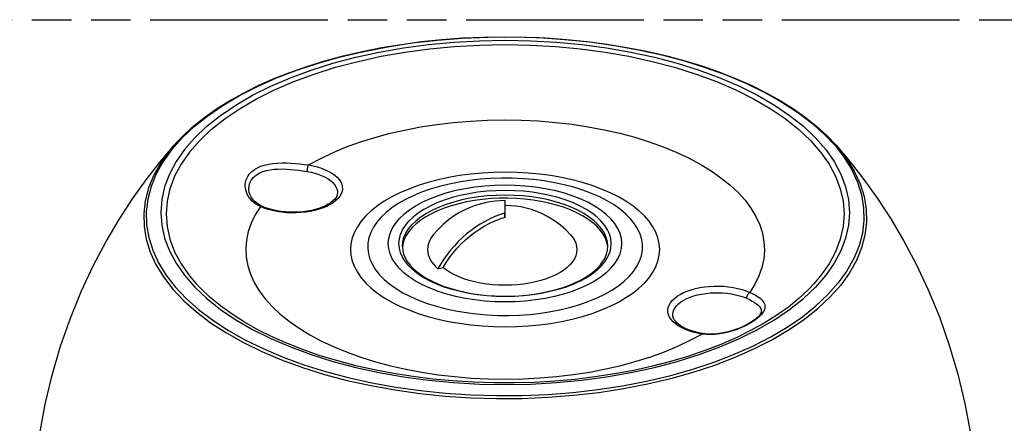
# Model space of a CAD drawing. Header units: millimetres. Extents: x 0 to 210, y 0 to 297.
# Tile 7 of 9: x 75 to 123, y 238 to 258. Entities that reach past the tile are written whole.
import ezdxf

# ---------------------------------------------------------------- set-up
doc = ezdxf.new("R2010")
doc.units = ezdxf.units.MM
doc.header["$LTSCALE"] = 19.36
doc.linetypes.add('PHANTOM', pattern=[0.8, 0.45, -0.05, 0.1, -0.05, 0.1, -0.05])
doc.layers.get('0').update_dxf_attribs({"linetype": 'CONTINUOUS'})
doc.layers.add('DEFAULT_3', color=7, linetype='PHANTOM')

msp = doc.modelspace()

# ---------------------------------------------------------------- linework, layer by layer
at = {"color": 9, "linetype": 'Continuous'}
for p, q in [((83.26061, 252.43659), (82.6715, 251.88156)), ((86.68596, 248.43155), (86.50174, 248.50648)), ((98.48263, 248.18755), (98.48263, 247.9797)), ((113.65695, 244.72102), (113.65614, 244.72013)), ((110.92313, 243.06279), (110.79548, 242.96054)), ((108.36885, 242.23345), (108.15061, 242.25699))]:
    msp.add_line(p, q, dxfattribs=at)
at = {"color": 7, "linetype": 'Continuous'}
for p, q in [((85.9378, 249.36416), (85.93779, 249.36477)), ((98.50663, 248.00048), (98.50663, 248.80225)), ((86.60005, 248.51758), (86.50876, 248.56249)), ((87.52011, 248.26886), (87.31514, 248.30165)), ((93.46663, 246.54953), (93.48243, 246.36034)), ((93.49731, 246.68126), (93.46854, 246.47348)), ((103.5358, 246.39286), (103.54663, 246.54953)), ((103.54213, 246.48448), (103.53889, 246.54286)), ((95.21097, 245.45267), (95.46169, 245.52504)), ((110.87893, 243.06684), (110.83635, 243.02856)), ((110.94495, 243.13329), (110.87893, 243.06684)), ((111.07561, 243.3718), (111.07557, 243.36944))]:
    msp.add_line(p, q, dxfattribs=at)
for points in [[(83.16426, 252.40171), (83.71022, 252.84436), (84.30552, 253.26962), (84.9482, 253.67626), (85.63594, 254.06292), (86.36625, 254.42835), (87.13661, 254.77144), (87.94426, 255.09107), (88.7866, 255.38636), (89.6609, 255.65643), (90.56421, 255.90046), (91.49348, 256.11769), (92.44569, 256.30748), (93.41772, 256.46926), (94.4064, 256.60254), (95.40851, 256.70691), (96.42074, 256.78206), (97.43978, 256.82776), (98.46229, 256.84386), (99.48491, 256.83033), (100.5043, 256.7872), (101.51714, 256.7146), (102.52011, 256.61278), (103.50989, 256.48203), (104.48326, 256.32276), (105.43701, 256.13547), (106.36802, 255.92073), (107.27328, 255.67917), (108.1498, 255.41153), (108.99472, 255.1186), (109.80517, 254.80129), (110.57839, 254.46058), (111.3118, 254.09748), (112.00303, 253.71304), (112.64951, 253.30853), (113.249, 252.88521), (113.79928, 252.4445), (114.29831, 251.98792), (114.74453, 251.51678)], [(82.26873, 251.51678), (82.40449, 251.66775), (82.54572, 251.8174), (82.69237, 251.96568), (82.84439, 252.11253), (83.0017, 252.25788), (83.16426, 252.40171)], [(75.68052, 237.37504), (75.94559, 238.81515), (76.28517, 240.24301), (76.70062, 241.6597), (77.18496, 243.04171), (77.73124, 244.37652), (78.32404, 245.63966), (78.93937, 246.80156), (79.57647, 247.88153), (80.2309, 248.88682), (80.89912, 249.82373), (81.58065, 250.7007), (82.26873, 251.51678)], [(114.74453, 251.51678), (115.43123, 250.7024), (116.10921, 249.83035), (116.77129, 248.90303), (117.41971, 247.90901), (118.05308, 246.83866), (118.66647, 245.68508), (119.25897, 244.42882), (119.80717, 243.09718), (120.29567, 241.7123), (120.71664, 240.28604), (121.0623, 238.84057), (121.33274, 237.37504)], [(86.50876, 248.56249), (86.37471, 248.64468), (86.25499, 248.73959), (86.1518, 248.84543), (86.06708, 248.9601), (86.00257, 249.08103), (85.9597, 249.2053), (85.93934, 249.33041), (85.93779, 249.36478)], [(90.28732, 249.18887), (90.2759, 249.10466), (90.24537, 249.02051), (90.19702, 248.93771), (90.13123, 248.85586), (90.04779, 248.77505), (89.94711, 248.69633), (89.82845, 248.62001), (89.6929, 248.54765), (89.54104, 248.48027), (89.37437, 248.41912), (89.1944, 248.3652), (89.00297, 248.31942), (88.80203, 248.28249), (88.59369, 248.25501), (88.38016, 248.23739), (88.16372, 248.22993), (87.94668, 248.23273), (87.73138, 248.24577), (87.52011, 248.26886)], [(103.53889, 246.54286), (103.49886, 246.75017), (103.42456, 246.95511), (103.31683, 247.1563), (103.17608, 247.35232), (103.00359, 247.5419), (102.80023, 247.72367), (102.56769, 247.89647), (102.30726, 248.05903), (102.02101, 248.21033), (101.71062, 248.34924), (101.37846, 248.47492), (101.02659, 248.58639), (100.65758, 248.68302), (100.27381, 248.76401), (99.87803, 248.82896), (99.47284, 248.87726), (99.06107, 248.90875), (98.6455, 248.92304), (98.22899, 248.92021), (97.81438, 248.90011), (97.40448, 248.86305), (97.00214, 248.8091), (96.61003, 248.73881), (96.23094, 248.65248), (95.86732, 248.55088), (95.52182, 248.43453), (95.1966, 248.30439), (94.89411, 248.1612), (94.61617, 248.00606), (94.36575, 247.84052), (94.14186, 247.66404)], [(98.50663, 248.80226), (98.25919, 248.79551), (98.01437, 248.77547), (97.76983, 248.74202), (97.52529, 248.69483), (97.2816, 248.63371), (97.03574, 248.55716), (96.78698, 248.46365), (96.53307, 248.35042), (96.27232, 248.21381), (96.00642, 248.051), (95.73483, 247.85686), (95.46788, 247.63394), (95.21532, 247.38757), (94.97808, 247.11663)], [(87.31514, 248.30165), (87.11865, 248.34365), (86.93273, 248.39421), (86.75939, 248.45247), (86.60007, 248.51757)], [(101.72082, 247.11663), (101.47901, 247.36797), (101.21575, 247.60037), (100.92919, 247.81405), (100.63479, 247.99809), (100.34817, 248.14754), (100.06865, 248.26822), (99.79828, 248.36348), (99.53669, 248.43694), (99.28285, 248.49155), (99.03495, 248.52965), (98.7894, 248.55294), (98.5473, 248.56207), (98.50663, 248.56226)], [(98.48263, 248.18755), (98.23959, 248.10836), (97.99845, 248.01484), (97.75874, 247.90678), (97.52186, 247.78484), (97.28876, 247.64941), (97.06031, 247.50109), (96.8374, 247.34037), (96.62085, 247.16794), (96.41153, 246.98438), (96.21019, 246.79047), (96.01766, 246.58688), (95.8346, 246.37445), (95.6618, 246.15394), (95.49983, 245.92624), (95.34966, 245.69262), (95.21097, 245.45267)], [(95.4617, 245.52505), (95.61458, 245.77178), (95.77998, 246.01036), (95.95831, 246.24127), (96.14836, 246.46303), (96.34936, 246.67463), (96.56029, 246.87513), (96.78024, 247.06351), (97.00814, 247.23901), (97.24301, 247.40073), (97.4837, 247.54802), (97.72911, 247.68008), (97.97813, 247.79641), (98.22912, 247.89619)], [(98.50024, 247.98859), (98.49812, 247.98691), (98.49567, 247.98529), (98.49293, 247.98375), (98.48986, 247.9823), (98.48642, 247.98094), (98.22912, 247.89619)], [(98.48263, 248.18755), (98.48523, 248.18837), (98.48761, 248.18923), (98.48979, 248.19012), (98.49177, 248.19102), (98.49356, 248.19193), (98.49518, 248.19284), (98.49663, 248.19374), (98.49794, 248.19463), (98.49912, 248.19551), (98.5002, 248.1964), (98.5012, 248.19731), (98.50214, 248.19826), (98.50302, 248.19927), (98.50385, 248.20034), (98.50461, 248.20149), (98.50527, 248.20271), (98.50583, 248.20401), (98.50626, 248.20538), (98.50653, 248.20682), (98.50663, 248.20833)], [(98.49993, 247.98863), (98.4989, 247.9867), (98.49993, 247.98477), (98.50276, 247.98335), (98.50663, 247.98283), (98.5105, 247.98335), (98.51333, 247.98477)], [(98.49993, 247.98863), (98.50276, 247.99005), (98.50663, 247.99057), (98.5105, 247.99005), (98.51333, 247.98863), (98.51437, 247.9867), (98.51333, 247.98477)], [(98.50663, 248.00048), (98.50649, 247.9987), (98.50611, 247.997), (98.50552, 247.99541), (98.50476, 247.9939), (98.50383, 247.99246), (98.50275, 247.99111), (98.50155, 247.98981), (98.50024, 247.98859)], [(94.14186, 247.66404), (93.94814, 247.47886), (93.78661, 247.28765), (93.65688, 247.08973), (93.56012, 246.88715), (93.49731, 246.68126)], [(94.97808, 247.11663), (94.90311, 247.01566), (94.8308, 246.89651), (94.77428, 246.77525), (94.73369, 246.6524), (94.70931, 246.52849), (94.70113, 246.40404), (94.70931, 246.2796), (94.73369, 246.15568), (94.77428, 246.03284), (94.8308, 245.91157), (94.90311, 245.79243), (94.99081, 245.67589), (95.09337, 245.56272), (95.21097, 245.45267)], [(101.72075, 247.11662), (101.81071, 247.00512), (101.90285, 246.85882), (101.96928, 246.70909), (102.0092, 246.55701), (102.02261, 246.40378), (102.00911, 246.25055), (101.9691, 246.09849), (101.90258, 245.94876), (101.81036, 245.80247), (101.69284, 245.66079), (101.55122, 245.52475), (101.38632, 245.39545), (101.19965, 245.2738), (100.99236, 245.16078), (100.76626, 245.05717), (100.52287, 244.96387), (100.26422, 244.88146), (99.99212, 244.8107), (99.70878, 244.752), (99.41623, 244.70594), (99.1168, 244.67272), (98.8127, 244.65276), (98.50628, 244.64605), (98.19987, 244.65279), (97.89578, 244.67278), (97.59636, 244.70603), (97.30383, 244.75212), (97.02051, 244.81085), (96.74844, 244.88163), (96.48982, 244.96407), (96.24647, 245.0574), (96.02041, 245.16103), (95.81317, 245.27406), (95.6272, 245.39526), (95.46169, 245.52504)], [(93.48243, 246.36034), (93.52909, 246.17389), (93.60528, 245.99134), (93.71001, 245.81279), (93.84237, 245.63885), (94.00153, 245.47015), (94.18693, 245.30725), (94.39767, 245.15105), (94.63333, 245.00217), (94.89244, 244.86185), (95.17372, 244.73104), (95.47547, 244.61076), (95.79593, 244.50188), (96.13318, 244.40521), (96.48524, 244.32144), (96.8499, 244.2512), (97.22491, 244.195), (97.60793, 244.15325), (97.99658, 244.12626), (98.38844, 244.11421), (98.78105, 244.11721), (99.17199, 244.13523), (99.55881, 244.16814), (99.93912, 244.21572), (100.31058, 244.27763), (100.67085, 244.35344), (101.0177, 244.4426), (101.34898, 244.54446), (101.66261, 244.65825), (101.95678, 244.78315), (102.22972, 244.91824), (102.47996, 245.06255), (102.70611, 245.21503), (102.90691, 245.37453)], [(102.90691, 245.37453), (103.05202, 245.50981), (103.17964, 245.64919), (103.28883, 245.79169), (103.37958, 245.93744), (103.4515, 246.08647), (103.50381, 246.23831), (103.5358, 246.39286)], [(112.91801, 244.0011), (112.39962, 243.58176), (111.83044, 243.17769), (111.21239, 242.79049), (110.54788, 242.42187), (109.8396, 242.07343), (109.08977, 241.74635), (108.30068, 241.44177), (107.47536, 241.161), (106.61687, 240.90519), (105.72829, 240.67535), (104.81279, 240.47238), (103.87386, 240.29712), (102.9151, 240.1503), (101.93997, 240.03247), (100.95203, 239.94411), (99.95498, 239.88558), (98.95255, 239.85709), (97.94842, 239.85878), (96.94628, 239.89064), (95.9499, 239.95255), (94.96304, 240.04425), (93.98928, 240.1654), (93.03212, 240.31553), (92.09525, 240.49405), (91.1823, 240.7002), (90.29646, 240.9332), (89.44077, 241.19219), (88.61864, 241.47608), (87.83336, 241.78361), (87.08743, 242.11366), (86.3833, 242.46506), (85.72375, 242.83628), (85.11145, 243.22562), (84.54802, 243.63184), (84.03528, 244.05349), (83.57479, 244.48918), (83.35782, 244.71935)], [(113.65695, 244.72102), (113.38303, 244.43321), (112.91801, 244.0011)], [(108.18924, 242.28602), (108.00492, 242.32056), (107.82872, 242.36257), (107.66198, 242.41155), (107.50621, 242.46681), (107.36279, 242.52753), (107.2327, 242.59289), (107.117, 242.66183), (107.01597, 242.73358), (106.93038, 242.80682), (106.85945, 242.88151), (106.80337, 242.95699), (106.76206, 243.03327), (106.73586, 243.11088), (106.72594, 243.18887)], [(110.83594, 243.02821), (110.78204, 242.98342), (110.67578, 242.90391), (110.55152, 242.82172), (110.41048, 242.73885), (110.25408, 242.65716), (110.08392, 242.57847), (109.90207, 242.50466), (109.71058, 242.4375), (109.51174, 242.37865), (109.30796, 242.32969), (109.1017, 242.29196), (108.89562, 242.26656), (108.6923, 242.25427), (108.49421, 242.2555), (108.30423, 242.27012), (108.18925, 242.28601)], [(111.07561, 243.37184), (111.07377, 243.34969), (111.0624, 243.30805), (111.03831, 243.25751), (110.99886, 243.19793), (110.94495, 243.13329)]]:
    msp.add_lwpolyline(points, dxfattribs=at)
at = {"color": 9, "linetype": 'Continuous'}
for points in [[(83.26061, 252.43659), (83.9274, 252.96919), (84.66849, 253.47666), (85.48009, 253.9564), (86.35807, 254.40596), (87.29796, 254.82306), (88.29497, 255.20558), (89.34401, 255.55156), (90.43974, 255.85923), (91.57658, 256.12704), (92.74873, 256.35362), (93.95023, 256.53781), (95.17494, 256.67867), (96.41663, 256.77549), (97.66897, 256.82777), (98.92558, 256.83524), (100.18005, 256.79788), (101.426, 256.71586), (102.65707, 256.58961), (103.86699, 256.41977), (105.0496, 256.20721), (106.19886, 255.953), (107.30893, 255.65845), (108.37414, 255.32506), (109.38907, 254.95451), (110.34854, 254.54871), (111.24767, 254.10972), (112.08188, 253.63978), (112.84691, 253.14127), (113.53886, 252.61675), (114.15422, 252.06889), (114.68983, 251.50047)], [(83.87737, 252.44711), (84.54946, 252.98192), (85.29961, 253.49013), (86.12361, 253.96888), (87.01687, 254.41551), (87.97438, 254.82752), (88.99079, 255.20259), (90.06042, 255.53863), (91.17729, 255.83377), (92.33514, 256.08636), (93.5275, 256.29497), (94.74771, 256.45845), (95.98895, 256.57587), (97.24426, 256.64659), (98.50663, 256.67021), (99.769, 256.64659), (101.02431, 256.57587), (102.26555, 256.45845), (103.48576, 256.29497), (104.67812, 256.08636), (105.83597, 255.83377), (106.95284, 255.53863), (108.02247, 255.20259), (109.03888, 254.82752), (109.99639, 254.41551), (110.88965, 253.96888), (111.71365, 253.49013), (112.4638, 252.98192), (113.13589, 252.44711), (113.72617, 251.88868), (114.23134, 251.30975), (114.64856, 250.71357), (114.97552, 250.10346), (115.21037, 249.48285), (115.35181, 248.85519), (115.39905, 248.224), (115.35181, 247.59282), (115.21037, 246.96516), (114.97552, 246.34455), (114.64856, 245.73444), (114.23134, 245.13826), (113.72617, 244.55933), (113.13589, 244.0009)], [(84.10731, 252.30271), (84.76884, 252.82912), (85.5072, 253.32934), (86.31825, 253.80057), (87.19747, 254.24018), (88.13993, 254.64571), (89.14036, 255.01488), (90.19318, 255.34565), (91.29249, 255.63615), (92.43214, 255.88476), (93.60577, 256.0901), (94.8068, 256.251), (96.02852, 256.36658), (97.2641, 256.43619), (98.50663, 256.45944), (99.74916, 256.43619), (100.98474, 256.36658), (102.20646, 256.251), (103.4075, 256.0901), (104.58112, 255.88476), (105.72077, 255.63615), (106.82008, 255.34565), (107.8729, 255.01488), (108.87333, 254.64571), (109.81579, 254.24018), (110.69501, 253.80057), (111.50606, 253.32934), (112.24442, 252.82912), (112.90595, 252.30271), (113.48695, 251.75306), (113.98418, 251.18323), (114.39484, 250.59642), (114.71666, 249.99591), (114.94782, 249.38504), (115.08704, 248.76725), (115.13353, 248.14599), (115.08704, 247.52472), (114.94782, 246.90693), (114.71666, 246.29607), (114.39484, 245.69556), (113.98418, 245.10874), (113.65695, 244.72102)], [(88.86265, 250.55109), (89.43093, 250.86022), (90.03668, 251.14899), (90.68142, 251.41806), (91.36057, 251.66551), (92.07118, 251.88995), (92.80986, 252.09054), (93.57339, 252.26619), (94.35823, 252.4163), (95.16094, 252.54005), (95.97786, 252.63709), (96.8054, 252.70685), (97.63988, 252.74926), (98.47767, 252.76398), (99.31507, 252.75118), (100.14834, 252.7108), (100.97398, 252.64324), (101.78831, 252.54869), (102.58806, 252.42775), (103.36979, 252.28082), (104.1304, 252.10868), (104.86659, 251.91193), (105.57547, 251.69152), (106.25393, 251.44824), (106.89929, 251.18321), (107.50864, 250.89737), (108.07957, 250.59204), (108.6094, 250.2683), (109.09598, 249.92767), (109.53684, 249.57147), (109.93024, 249.20134), (110.27404, 248.81879), (110.56698, 248.42558), (110.80735, 248.02332), (110.99437, 247.61386), (111.12678, 247.19896), (111.20433, 246.78052), (111.22622, 246.36036), (111.19279, 245.94044), (111.10377, 245.52263), (110.96011, 245.10892), (110.7628, 244.70224), (110.51152, 244.3016)], [(83.87737, 252.44711), (83.28709, 251.88868), (82.78193, 251.30975), (82.3647, 250.71357), (82.03774, 250.10346), (81.80289, 249.48285), (81.66145, 248.85519), (81.61422, 248.224), (81.66145, 247.59282), (81.80289, 246.96516), (82.03774, 246.34455), (82.3647, 245.73444), (82.78193, 245.13826), (83.28709, 244.55933), (83.87737, 244.0009), (84.54946, 243.46609), (85.29961, 242.95788), (86.12361, 242.47912), (87.01687, 242.0325), (87.97438, 241.62049), (88.99079, 241.24542), (90.06042, 240.90937), (91.17729, 240.61423), (92.33514, 240.36165), (93.5275, 240.15304), (94.74771, 239.98956), (95.98895, 239.87213), (97.24426, 239.80141), (98.50663, 239.7778), (99.769, 239.80141), (101.02431, 239.87213), (102.26555, 239.98956), (103.48576, 240.15304), (104.67812, 240.36165), (105.83597, 240.61423), (106.95284, 240.90937), (108.02247, 241.24542), (109.03888, 241.62049), (109.99639, 242.0325), (110.88965, 242.47912), (111.71365, 242.95788), (112.4638, 243.46609), (113.13589, 244.0009)], [(84.10731, 252.30271), (83.52631, 251.75306), (83.02909, 251.18323), (82.61842, 250.59642), (82.2966, 249.99591), (82.06544, 249.38504), (81.92622, 248.76725), (81.87973, 248.14599), (81.92622, 247.52472), (82.06544, 246.90693), (82.2966, 246.29607), (82.61842, 245.69556), (83.02909, 245.10874), (83.35712, 244.72013)], [(82.6715, 251.88156), (82.16309, 251.30692), (81.73796, 250.71562), (81.39829, 250.11066), (81.14579, 249.49513), (80.98175, 248.87215), (80.90703, 248.24492), (80.92198, 247.61661), (81.02654, 246.99044), (81.22018, 246.3696), (81.5019, 245.75724), (81.87028, 245.15649), (82.32343, 244.57042), (82.85905, 244.002), (83.4744, 243.45413), (84.16635, 242.92961), (84.93138, 242.43111), (85.76559, 241.96116), (86.66472, 241.52217), (87.62419, 241.11637), (88.63912, 240.74583), (89.70434, 240.41243), (90.8144, 240.11788), (91.96367, 239.86367), (93.14627, 239.65111), (94.35619, 239.48127), (95.58726, 239.35502), (96.83321, 239.273), (98.08768, 239.23564), (99.34429, 239.24312), (100.59663, 239.2954), (101.83832, 239.39221), (103.06303, 239.53308), (104.26453, 239.71726), (105.43668, 239.94384), (106.57352, 240.21165), (107.66925, 240.51933), (108.7183, 240.8653), (109.7153, 241.24782), (110.65519, 241.66492), (111.53317, 242.11449), (112.34477, 242.59422), (113.08586, 243.10169), (113.75265, 243.63429)], [(82.04534, 251.25044), (81.61715, 250.65487), (81.27502, 250.04556), (81.02071, 249.42559), (80.85549, 248.79812), (80.78022, 248.16637), (80.79529, 247.53354), (80.9006, 246.90286), (81.09563, 246.27754), (81.37939, 245.66077), (81.75042, 245.05569), (82.20683, 244.46539), (82.74631, 243.89288), (83.3661, 243.34107), (84.06304, 242.81277), (84.83358, 242.31067), (85.67379, 241.83734), (86.5794, 241.39519), (87.54579, 240.98646), (88.56803, 240.61325), (89.64092, 240.27745), (90.75898, 239.98078), (91.91652, 239.72474), (93.10765, 239.51064), (94.32629, 239.33958), (95.56623, 239.21242), (96.82115, 239.12982), (98.08466, 239.09218), (99.35033, 239.09971), (100.61169, 239.15237), (101.86233, 239.24989), (103.09586, 239.39176), (104.30601, 239.57728), (105.48661, 239.80549), (106.63164, 240.07522), (107.73527, 240.38512), (108.79187, 240.73359), (109.79606, 241.11886), (110.74272, 241.53897), (111.62702, 241.99177), (112.44447, 242.47496), (113.1909, 242.98608), (113.8625, 243.52253)], [(114.68983, 251.50047), (115.14298, 250.91439), (115.51136, 250.31364), (115.79308, 249.70129), (115.98672, 249.08044), (116.09128, 248.45427), (116.10624, 247.82597), (116.03151, 247.19873), (115.86747, 246.57576), (115.61498, 245.96022), (115.2753, 245.35526), (114.85017, 244.76396), (114.34176, 244.18933), (113.75265, 243.63429)], [(114.74453, 251.51678), (114.80643, 251.44537), (115.26284, 250.85508), (115.63387, 250.25), (115.91763, 249.63323), (116.11266, 249.00791), (116.21797, 248.37723), (116.23304, 247.7444), (116.15777, 247.11264), (115.99256, 246.48518), (115.73824, 245.86521), (115.39611, 245.25589), (114.96792, 244.66033), (114.45585, 244.08156), (113.8625, 243.52253)], [(86.50174, 248.50648), (86.35369, 248.58566), (86.22046, 248.67655), (86.10187, 248.77981), (86.00095, 248.89014), (85.92067, 249.0023), (85.85865, 249.11405), (85.81385, 249.22171), (85.78378, 249.32493), (85.76606, 249.4226), (85.75914, 249.5148), (85.7611, 249.60169), (85.77086, 249.68307), (85.78704, 249.75897), (85.80875, 249.82951), (85.83491, 249.89487), (85.86483, 249.95529), (85.8977, 250.01108), (85.93305, 250.06253), (85.97027, 250.10998), (86.00909, 250.15373), (86.04903, 250.19429), (86.09013, 250.23146)], [(86.09013, 250.23146), (86.21778, 250.32802), (86.36425, 250.41243), (86.52963, 250.48483), (86.71182, 250.54443), (86.90988, 250.59086), (87.12025, 250.62439), (87.3417, 250.64505), (87.56613, 250.65457), (87.78338, 250.65411), (87.99846, 250.6453), (88.21276, 250.63026), (88.42742, 250.60895), (88.64441, 250.58194), (88.86265, 250.55109)], [(86.22791, 249.99962), (86.34359, 250.08611), (86.47751, 250.1615), (86.62882, 250.22448), (86.79613, 250.27504), (86.9782, 250.31275), (87.17218, 250.33808), (87.37648, 250.35156), (87.58405, 250.35415), (87.78526, 250.34803), (87.98446, 250.335), (88.18329, 250.31616), (88.38281, 250.29258), (88.58561, 250.26509), (88.78824, 250.23281)], [(88.86265, 250.55109), (89.08455, 250.50878), (89.29582, 250.45606), (89.49769, 250.39252), (89.68653, 250.31934), (89.85951, 250.23724), (90.01552, 250.14707), (90.15292, 250.04952), (90.27054, 249.94571), (90.36691, 249.83658), (90.44141, 249.72325), (90.49299, 249.60677), (90.5215, 249.48833), (90.52629, 249.36905), (90.50767, 249.25012), (90.46549, 249.1327), (90.40048, 249.01792), (90.31296, 248.90693), (90.2041, 248.80077), (90.07466, 248.70056), (89.92619, 248.60717), (89.75988, 248.52163), (89.5776, 248.44465), (89.38091, 248.37712), (89.17192, 248.31956), (88.95252, 248.27268), (88.72498, 248.23678), (88.49145, 248.21238), (88.25424, 248.19954), (88.01561, 248.19856), (87.77797, 248.20929), (87.54377, 248.23176), (87.31509, 248.26561)], [(88.86265, 250.55109), (88.84829, 250.52517), (88.83447, 250.49242), (88.82171, 250.45405), (88.81048, 250.41153), (88.80122, 250.36643), (88.79427, 250.32047), (88.78989, 250.27536), (88.78824, 250.23281)], [(88.78824, 250.23281), (88.98881, 250.19451), (89.18085, 250.14651), (89.36248, 250.08927), (89.53192, 250.02335), (89.68753, 249.94939), (89.82778, 249.86811), (89.95131, 249.78031), (90.05691, 249.68684), (90.14354, 249.58862), (90.21037, 249.48661), (90.25674, 249.38179), (90.28219, 249.2752), (90.28732, 249.18887)], [(105.0741, 244.50818), (105.33945, 244.7593), (105.56553, 245.01833), (105.75284, 245.28604), (105.89985, 245.56007), (106.00527, 245.83882), (106.06889, 246.12072), (106.09, 246.40421), (106.06884, 246.6877), (106.00517, 246.96959), (105.89971, 247.24833), (105.75269, 247.52231), (105.56532, 247.79003), (105.33831, 248.04992), (105.07329, 248.30061), (104.77144, 248.54061), (104.43475, 248.76869), (104.06483, 248.98348), (103.66401, 249.18389), (103.23428, 249.3687), (102.77827, 249.53701), (102.29831, 249.68774), (101.79725, 249.8202), (101.27773, 249.93351), (100.74277, 250.02718), (100.19523, 250.10053), (99.63825, 250.15332), (99.07486, 250.18507), (98.50824, 250.19577), (97.94153, 250.18518), (97.37789, 250.15353), (96.8205, 250.10081), (96.27246, 250.02748), (95.73694, 249.93378), (95.21684, 249.8204), (94.71525, 249.68782), (94.23479, 249.53694), (93.77833, 249.36844), (93.34823, 249.18342), (92.9471, 248.98275), (92.57706, 248.76778), (92.24145, 248.54037), (91.93916, 248.29991)], [(85.93779, 249.36477), (85.93843, 249.41758), (85.94536, 249.49363), (85.9585, 249.56439), (85.97684, 249.63002), (85.99952, 249.69067), (86.02575, 249.7466), (86.0549, 249.79808), (86.08639, 249.84542), (86.11978, 249.88894), (86.15468, 249.92894), (86.19088, 249.96586), (86.22791, 249.99962)], [(104.34449, 244.85106), (104.59094, 245.08527), (104.79988, 245.32842), (104.97002, 245.57903), (105.10031, 245.83554), (105.18994, 246.09636), (105.23838, 246.3599), (105.24531, 246.62453), (105.21069, 246.88861), (105.13474, 247.15052), (105.01792, 247.40865), (104.86097, 247.66139), (104.66483, 247.9072), (104.43073, 248.14456), (104.1601, 248.372), (103.85462, 248.58813), (103.51616, 248.7916), (103.14682, 248.98117), (102.74887, 249.15567), (102.32477, 249.31402), (101.87712, 249.45524), (101.4087, 249.57846), (100.92238, 249.68293), (100.42116, 249.768), (99.90815, 249.83315), (99.38649, 249.87796), (98.85941, 249.90218), (98.33015, 249.90564), (97.80199, 249.88833), (97.27816, 249.85036), (96.76192, 249.79195), (96.25643, 249.71347), (95.76481, 249.6154), (95.2901, 249.49835), (94.83522, 249.36304), (94.40297, 249.21029), (93.99602, 249.04107), (93.61688, 248.85639), (93.26789, 248.65742), (92.9512, 248.44537), (92.66877, 248.22155)], [(103.46897, 245.26252), (103.70048, 245.48511), (103.89108, 245.71514), (104.04128, 245.95352), (104.14959, 246.19752), (104.21472, 246.44533), (104.23664, 246.69503), (104.21472, 246.94472), (104.14959, 247.19253), (104.04128, 247.43653), (103.89108, 247.67492), (103.69967, 247.9058), (103.46897, 248.12753), (103.20028, 248.33829), (102.89608, 248.53662), (102.55827, 248.72085), (102.18981, 248.88975), (101.79316, 249.04185), (101.37164, 249.17619), (100.92819, 249.29155), (100.46641, 249.38725), (99.98964, 249.46235), (99.50164, 249.51651), (99.00602, 249.54907), (98.50663, 249.56003), (98.00724, 249.54907), (97.51162, 249.51651), (97.02363, 249.46235), (96.54685, 249.38725), (96.08507, 249.29155), (95.64162, 249.17619), (95.2201, 249.04185), (94.82345, 248.88975), (94.45499, 248.72085), (94.11719, 248.53662), (93.81407, 248.33907), (93.54429, 248.12753)], [(103.01689, 245.39303), (103.22731, 245.59533), (103.40055, 245.8044), (103.53706, 246.02108), (103.63551, 246.24285), (103.6947, 246.46808), (103.71463, 246.69503), (103.6947, 246.92197), (103.63551, 247.14721), (103.53706, 247.36898), (103.40055, 247.58565), (103.22658, 247.7955), (103.01689, 247.99703), (102.77268, 248.18859), (102.49619, 248.36884), (102.18916, 248.53629), (101.85427, 248.68981), (101.49375, 248.82805), (101.11063, 248.95016), (100.70758, 249.055), (100.28787, 249.14199), (99.85453, 249.21024), (99.41099, 249.25946), (98.96053, 249.28906), (98.50663, 249.29903), (98.05273, 249.28906), (97.60227, 249.25946), (97.15873, 249.21024), (96.72539, 249.14199), (96.30568, 249.055), (95.90263, 248.95016), (95.51951, 248.82805), (95.15899, 248.68981), (94.8241, 248.53629), (94.51707, 248.36884), (94.24157, 248.18929), (93.99637, 247.99703)], [(103.54663, 246.54953), (103.52745, 246.76917), (103.47006, 246.98713), (103.3749, 247.20176), (103.24268, 247.41142), (103.07442, 247.61453), (102.8714, 247.80953), (102.63516, 247.99495), (102.36749, 248.16936), (102.07045, 248.33144), (101.74628, 248.47997), (101.39746, 248.6138), (101.02663, 248.73192), (100.63663, 248.83343), (100.23041, 248.91756), (99.81108, 248.98367), (99.38182, 249.03125), (98.9459, 249.05994), (98.50663, 249.06953), (98.06737, 249.05994), (97.63144, 249.03125), (97.20218, 248.98367), (96.78285, 248.91756), (96.37663, 248.83343), (95.98663, 248.73192), (95.61581, 248.6138), (95.26698, 248.47997), (94.94281, 248.33144), (94.64577, 248.16936), (94.3781, 247.99495), (94.14186, 247.80953)], [(86.50174, 248.50648), (86.25046, 248.10585), (86.05315, 247.69916), (85.9095, 247.28545), (85.82047, 246.86764), (85.78704, 246.44772), (85.80894, 246.02757), (85.88648, 245.60912), (86.01889, 245.19422), (86.20591, 244.78477), (86.44628, 244.38251), (86.73922, 243.98929), (87.08302, 243.60674), (87.47642, 243.23661), (87.91728, 242.88041), (88.40386, 242.53978), (88.93369, 242.21604), (89.50462, 241.91071), (90.11397, 241.62488), (90.75933, 241.35984), (91.43779, 241.11656), (92.14667, 240.89615), (92.88286, 240.6994), (93.64347, 240.52726), (94.4252, 240.38033), (95.22495, 240.25939), (96.03928, 240.16484), (96.86492, 240.09728), (97.6982, 240.0569), (98.53559, 240.0441), (99.37338, 240.05882), (100.20786, 240.10123), (101.0354, 240.17099), (101.85232, 240.26804), (102.65504, 240.39178), (103.43987, 240.54189), (104.2034, 240.71754), (104.94208, 240.91813), (105.65269, 241.14257), (106.33184, 241.39003), (106.97658, 241.65909), (107.58233, 241.94787), (108.15061, 242.25699)], [(86.50174, 248.50648), (86.53269, 248.5198), (86.56247, 248.52481), (86.58997, 248.52131), (86.60005, 248.51758)], [(87.31509, 248.26561), (87.0939, 248.31079), (86.88293, 248.36643), (86.68596, 248.43155)], [(91.93916, 248.29991), (91.67381, 248.04878), (91.44773, 247.78976), (91.26042, 247.52204), (91.11341, 247.24801), (91.00799, 246.96926), (90.94437, 246.68736), (90.92326, 246.40387), (90.94442, 246.12038), (91.00809, 245.83849), (91.11356, 245.55975), (91.26057, 245.28577), (91.44795, 245.01805), (91.67495, 244.75816), (91.93997, 244.50748), (92.24182, 244.26747), (92.57851, 244.03939), (92.94843, 243.8246), (93.34925, 243.62419), (93.77898, 243.43938), (94.23499, 243.27107), (94.71496, 243.12034), (95.21601, 242.98788), (95.73553, 242.87457), (96.27049, 242.7809), (96.81803, 242.70755), (97.37501, 242.65476), (97.9384, 242.62301), (98.50502, 242.61231), (99.07173, 242.6229), (99.63537, 242.65455), (100.19276, 242.70727), (100.7408, 242.7806), (101.27632, 242.8743), (101.79642, 242.98768), (102.29801, 243.12026), (102.77847, 243.27114), (103.23493, 243.43964), (103.66503, 243.62466), (104.06616, 243.82534), (104.43621, 244.0403), (104.77181, 244.26771), (105.0741, 244.50818)], [(92.66877, 248.22155), (92.42232, 247.98734), (92.21338, 247.74419), (92.04325, 247.49358), (91.91296, 247.23708), (91.82332, 246.97625), (91.77489, 246.71271), (91.76796, 246.44808), (91.80257, 246.184), (91.87852, 245.92209), (91.99534, 245.66397), (92.15229, 245.41122), (92.34843, 245.16541), (92.58253, 244.92805), (92.85316, 244.70061), (93.15864, 244.48449), (93.4971, 244.28101), (93.86644, 244.09144), (94.26439, 243.91694), (94.68849, 243.7586), (95.13614, 243.61737), (95.60457, 243.49415), (96.09088, 243.38968), (96.5921, 243.30461), (97.10511, 243.23947), (97.62677, 243.19465), (98.15385, 243.17043), (98.68311, 243.16697), (99.21128, 243.18428), (99.7351, 243.22226), (100.25134, 243.28066), (100.75683, 243.35914), (101.24845, 243.45721), (101.72316, 243.57426), (102.17805, 243.70958), (102.61029, 243.86232), (103.01724, 244.03155), (103.39638, 244.21622), (103.74537, 244.41519), (104.06206, 244.62724), (104.34449, 244.85106)], [(103.46897, 245.26252), (103.19919, 245.05098), (102.89608, 244.85343), (102.55827, 244.6692), (102.18981, 244.5003), (101.79316, 244.3482), (101.37164, 244.21386), (100.92819, 244.0985), (100.46641, 244.0028), (99.98964, 243.9277), (99.50164, 243.87354), (99.00602, 243.84098), (98.50663, 243.83002), (98.00724, 243.84098), (97.51162, 243.87354), (97.02363, 243.9277), (96.54685, 244.0028), (96.08507, 244.0985), (95.64162, 244.21386), (95.2201, 244.3482), (94.82345, 244.5003), (94.45499, 244.6692), (94.11719, 244.85343), (93.81298, 245.05176), (93.54429, 245.26252), (93.31359, 245.48425), (93.12218, 245.71514), (92.97198, 245.95352), (92.86367, 246.19752), (92.79855, 246.44533), (92.77662, 246.69503), (92.79855, 246.94472), (92.86367, 247.19253), (92.97198, 247.43653), (93.12218, 247.67492), (93.31279, 247.90494), (93.54429, 248.12753)], [(103.01689, 245.39303), (102.77169, 245.20076), (102.49619, 245.02121), (102.18916, 244.85376), (101.85427, 244.70025), (101.49375, 244.562), (101.11063, 244.4399), (100.70758, 244.33505), (100.28787, 244.24807), (99.85453, 244.17981), (99.41099, 244.13059), (98.96053, 244.10099), (98.50663, 244.09103), (98.05273, 244.10099), (97.60227, 244.13059), (97.15873, 244.17981), (96.72539, 244.24807), (96.30568, 244.33505), (95.90263, 244.4399), (95.51951, 244.562), (95.15899, 244.70025), (94.8241, 244.85376), (94.51707, 245.02121), (94.24058, 245.20146), (93.99637, 245.39303), (93.78668, 245.59455), (93.61271, 245.8044), (93.4762, 246.02108), (93.37775, 246.24285), (93.31856, 246.46808), (93.29863, 246.69503), (93.31856, 246.92197), (93.37775, 247.14721), (93.4762, 247.36898), (93.61271, 247.58565), (93.78595, 247.79472), (93.99637, 247.99703)], [(93.46663, 246.54953), (93.48581, 246.76917), (93.5432, 246.98713), (93.63836, 247.20176), (93.77058, 247.41142), (93.93884, 247.61453), (94.14186, 247.80953)], [(108.15061, 242.25699), (107.92872, 242.2993), (107.71744, 242.35203), (107.51557, 242.41556), (107.32673, 242.48875), (107.15376, 242.57084), (106.99774, 242.66102), (106.86035, 242.75856), (106.74272, 242.86237), (106.64635, 242.97151), (106.57185, 243.08483), (106.52027, 243.20131), (106.49177, 243.31975), (106.48697, 243.43903), (106.50559, 243.55796), (106.54777, 243.67538), (106.61278, 243.79016), (106.7003, 243.90115), (106.80916, 244.00731), (106.9386, 244.10753), (107.08707, 244.20092), (107.25338, 244.28646), (107.43566, 244.36343), (107.63235, 244.43096), (107.84134, 244.48852), (108.06074, 244.5354), (108.28828, 244.5713), (108.52181, 244.59571), (108.75902, 244.60854), (108.99765, 244.60952), (109.23529, 244.59879), (109.46949, 244.57633), (109.69817, 244.54247)], [(109.69817, 244.54247), (109.91936, 244.4973), (110.13033, 244.44165), (110.3273, 244.37653), (110.51152, 244.3016)], [(107.01697, 243.7431), (107.13338, 243.8333), (107.26701, 243.91732), (107.41658, 243.99433), (107.58061, 244.06359), (107.75752, 244.12442), (107.94556, 244.17622), (108.14291, 244.2185), (108.34764, 244.25083), (108.55775, 244.2729), (108.77119, 244.28449), (108.98588, 244.2855), (109.19972, 244.27591), (109.41062, 244.25582), (109.61653, 244.22542), (109.81543, 244.18501), (110.00539, 244.13499), (110.18455, 244.07583), (110.35116, 244.00813)], [(110.51152, 244.3016), (110.48057, 244.28047), (110.45079, 244.25232), (110.42329, 244.21821), (110.3991, 244.17943), (110.37914, 244.13742), (110.36416, 244.09378), (110.35471, 244.05013), (110.35116, 244.00813)], [(110.35116, 244.00813), (110.49239, 243.94257), (110.62018, 243.87638), (110.7346, 243.81019), (110.8318, 243.74477), (110.91007, 243.68174), (110.97095, 243.62104), (111.0156, 243.56305), (111.04647, 243.50758), (111.06548, 243.45426), (111.07444, 243.403), (111.07561, 243.3718)], [(110.51152, 244.3016), (110.65957, 244.22896), (110.7928, 244.15644), (110.91139, 244.08195), (111.01231, 244.00807), (111.09259, 243.93633), (111.15461, 243.86674), (111.19941, 243.80038), (111.22948, 243.73656), (111.2472, 243.67552), (111.25412, 243.61673), (111.25216, 243.55999), (111.2424, 243.50526), (111.22622, 243.45257), (111.20451, 243.40184), (111.17835, 243.35312), (111.14843, 243.30632)], [(106.72594, 243.18887), (106.72677, 243.23177), (106.74368, 243.33879), (106.78162, 243.44445), (106.84024, 243.54772), (106.91894, 243.64759), (107.01697, 243.7431)], [(110.79548, 242.96054), (110.64901, 242.859), (110.48363, 242.75857), (110.30144, 242.66127), (110.10338, 242.56876), (109.89301, 242.48345), (109.67156, 242.40731), (109.44713, 242.3432), (109.22988, 242.29394), (109.0148, 242.25815), (108.8005, 242.23522), (108.58584, 242.22653), (108.36885, 242.23345)], [(111.14843, 243.30632), (111.11556, 243.26143), (111.08021, 243.21836), (111.04299, 243.17707), (111.00417, 243.13744), (110.96423, 243.09933), (110.92313, 243.06279)], [(108.15061, 242.25699), (108.16497, 242.2751), (108.17879, 242.28471), (108.18924, 242.28602)]]:
    msp.add_lwpolyline(points, dxfattribs=at)
at = {"layer": 'DEFAULT_3', "color": 91, "linetype": 'PHANTOM', "true_color": 0x80ff80}
msp.add_line((50.12864, 257.68), (150.12864, 257.68), dxfattribs=at)

doc.saveas('drawing.dxf')
